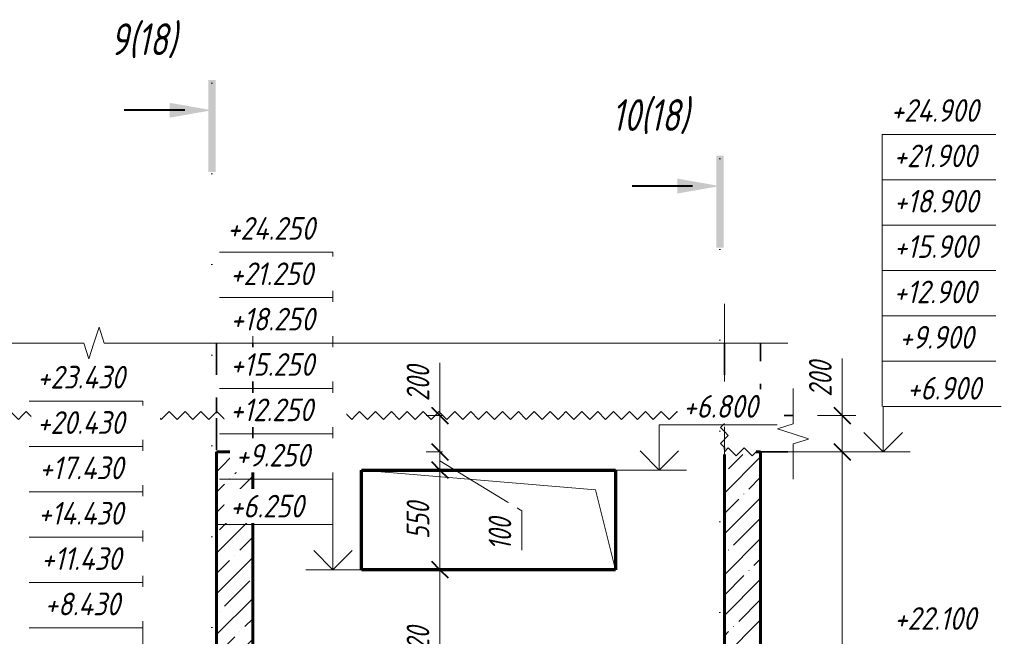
# Model space of a CAD drawing. Header units: millimetres. Extents: x -17615 to 60798, y 1491 to 9282.
# Tile 11 of 22: x 9274 to 14702, y 5883 to 9282. Entities that reach past the tile are written whole.
import ezdxf

# ---------------------------------------------------------------- set-up
doc = ezdxf.new("R2010")
doc.units = ezdxf.units.MM
for name, pattern in [('01 Штриховая _4 мм_', [300, 175, -125]), ('ADSK_Линия разреза', [1000, 0, -500, 0, -500]), ('ADSK_Линия сетки', [1250, 1000, -125, 0, -125]), ('ADSK_Невидимые', [250, 150, -100]), ('ADSK_Пунктирная_п5', [250, 0, -250])]:
    doc.linetypes.add(name, pattern=pattern)
for name, color, linetype, lineweight in [('A-____-____-DIMS', 211, 'Continuous', 9), ('A-____-____-DIMS-50', 211, 'Continuous', 9), ('A-____-NOTE-TEXT', 131, 'Continuous', 20), ('A-DETL-GENF-HDLN', 90, 'ADSK_Невидимые', 20), ('A-DETL-GENF-OTLN', 92, 'Continuous', 20), ('A-FLOR-____-MCUT', 192, 'Continuous', 50), ('A-FLOR-____-OTLN', 192, 'Continuous', 20), ('A-GLAZ-____-OTLN', 151, 'Continuous', 20), ('A-WALL-____-MCUT', 113, 'Continuous', 50), ('A-WALL-____-OTLN', 113, 'Continuous', 20), ('A-WALL-____-PATT', 111, 'Continuous', 50), ('G-____-____-DIMS', 111, 'Continuous', 9), ('G-____-____-SYMB', 111, 'ADSK_Пунктирная_п5', 20), ('S-GRID-____-OTLN', 1, 'Continuous', 9)]:
    doc.layers.add(name, color=color, linetype=linetype, lineweight=lineweight)
doc.styles.add('GOST Common_I_1', font='GOST Common Italic.ttf', dxfattribs={"width": 0.8, "height": 175})
doc.styles.add('GOST Common_I_2', font='GOST Common Italic.ttf', dxfattribs={"width": 0.8, "height": 125})
doc.styles.add('GOST Common_I_3', font='GOST Common Italic.ttf', dxfattribs={"width": 0.9, "height": 125})
doc.dimstyles.new('ADSK_Округление_5мм__Узкий_', dxfattribs={"dimscale": 304.8, "dimtxt": 0.412449, "dimasz": 0.295276, "dimexe": 0.246063, "dimexo": 0.000538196, "dimgap": 0.065617, "dimtad": 1, "dimdec": 0, "dimlfac": 304.8, "dimrnd": 5, "dimdsep": 46, "dimtxsty": 'GOST Common_I_2', "dimblk1": 'OBLIQUE', "dimblk2": 'OBLIQUE', "dimsah": 1, "dimcen": 0.09, "dimdle": 0.246063, "dimazin": 0, "dimtfac": 1, "dimtdec": 4, "dimtix": 1, "dimtmove": 1, "dimatfit": 3, "dimfxl": 1, "dimtvp": 1, "dimtfill": 1, "dimtolj": 1, "dimtzin": 0, "dimlwd": 20, "dimlwe": 20, "dimarcsym": 2})
doc.dimstyles.new('ADSK_Округление_5мм__Узкий__1', dxfattribs={"dimscale": 304.8, "dimtxt": 0.412449, "dimasz": 0.295276, "dimexe": 0.246063, "dimexo": 0.000538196, "dimgap": 0.065617, "dimtad": 1, "dimdec": 0, "dimlfac": 304.8, "dimrnd": 5, "dimdsep": 46, "dimtxsty": 'GOST Common_I_2', "dimblk1": 'OBLIQUE', "dimblk2": 'OBLIQUE', "dimsah": 1, "dimcen": 0.09, "dimdle": 0.246063, "dimazin": 0, "dimtfac": 1, "dimtdec": 4, "dimtix": 1, "dimtmove": 0, "dimatfit": 3, "dimfxl": 1, "dimtvp": 1, "dimtfill": 1, "dimtolj": 1, "dimtzin": 0, "dimlwd": 20, "dimlwe": 20, "dimarcsym": 2})
pattern_1 = [(45, (-23778.22, 26760), (-112.2532, 112.2532), []), (45, (-23665.96, 26760), (-112.2532, 112.2532), [198.438, -39.688, 1.676, -38.011])]

# ---------------------------------------------------------------- blocks, each defined once
blk = doc.blocks.new('ADSK_Окно_ПроемПрямоугольный - ADSK_Окно_ПроемПрямоугольный-1463926-КЖ1_Р_ВЭ2_Опалубка_3')
at = {"layer": 'A-DETL-GENF-HDLN'}
for p, q in [((53600, 6800), (52200, 6800)), ((52200, 6800), (52200, 6250)), ((53600, 6250), (53600, 6800)), ((52200, 6250), (53600, 6250))]:
    blk.add_line(p, q, dxfattribs=at)
at = {"layer": 'A-DETL-GENF-OTLN'}
for p, q in [((53490, 6690), (52200, 6800)), ((53600, 6250), (53490, 6690))]:
    blk.add_line(p, q, dxfattribs=at)
blk = doc.blocks.new('ADSK_Обрыв_Линия - ADSK_Обрыв_линия-1412989-КЖ1_Р_ВЭ2_Опалубка_3')
at = {"layer": 'A-DETL-GENF-OTLN'}
for p, q in [((47050, 7500), (50670, 7500)), ((50781.3, 7500), (54400, 7500))]:
    blk.add_line(p, q, dxfattribs=at)
blk = doc.blocks.new('ADSK_Обрыв_Линия - ADSK_Обрыв_линия-1072157-КЖ1_Р_ВЭ2_Опалубка_3')
at = {"layer": 'A-DETL-GENF-OTLN'}
for p, q in [((46650, 4056.3), (46650, 4100)), ((46650, 3900), (46650, 3945))]:
    blk.add_line(p, q, dxfattribs=at)
blk = doc.blocks.new('Последовательность узлов - 3мм масшт 15-V5-КЖ1_Р_ВЭ2_Опалубка_3')
at = {"layer": 'A-DETL-GENF-OTLN'}
for p, q in [((49630, 7100), (49651.9, 7121.9)), ((49695.6, 7078.1), (49651.9, 7121.9)), ((49717.5, 7100), (49739.4, 7121.9)), ((49783.1, 7078.1), (49739.4, 7121.9)), ((49805, 7100), (49826.9, 7121.9)), ((49870.6, 7078.1), (49826.9, 7121.9)), ((49892.5, 7100), (49914.4, 7121.9)), ((49958.1, 7078.1), (49914.4, 7121.9)), ((49980, 7100), (50001.9, 7121.9)), ((50045.6, 7078.1), (50001.9, 7121.9)), ((50067.5, 7100), (50089.4, 7121.9)), ((50133.1, 7078.1), (50089.4, 7121.9)), ((50155, 7100), (50176.9, 7121.9)), ((50220.6, 7078.1), (50176.9, 7121.9)), ((50242.5, 7100), (50264.4, 7121.9)), ((50308.1, 7078.1), (50264.4, 7121.9)), ((50330, 7100), (50351.9, 7121.9)), ((50395.6, 7078.1), (50351.9, 7121.9)), ((50417.5, 7100), (50439.4, 7121.9)), ((50483.1, 7078.1), (50439.4, 7121.9)), ((50505, 7100), (50526.9, 7121.9)), ((50570.6, 7078.1), (50526.9, 7121.9)), ((50592.5, 7100), (50614.4, 7121.9)), ((50658.1, 7078.1), (50614.4, 7121.9)), ((50680, 7100), (50701.9, 7121.9)), ((50745.6, 7078.1), (50701.9, 7121.9)), ((50767.5, 7100), (50789.4, 7121.9)), ((50833.1, 7078.1), (50789.4, 7121.9)), ((50855, 7100), (50876.9, 7121.9)), ((50920.6, 7078.1), (50876.9, 7121.9)), ((50942.5, 7100), (50964.4, 7121.9)), ((51008.1, 7078.1), (50964.4, 7121.9)), ((51030, 7100), (51051.9, 7121.9)), ((51095.6, 7078.1), (51051.9, 7121.9)), ((51117.5, 7100), (51139.4, 7121.9)), ((51183.1, 7078.1), (51139.4, 7121.9)), ((51205, 7100), (51226.9, 7121.9)), ((51270.6, 7078.1), (51226.9, 7121.9)), ((51292.5, 7100), (51314.4, 7121.9)), ((51358.1, 7078.1), (51314.4, 7121.9)), ((51380, 7100), (51401.9, 7121.9)), ((51445.6, 7078.1), (51401.9, 7121.9)), ((51467.5, 7100), (51489.4, 7121.9)), ((51533.1, 7078.1), (51489.4, 7121.9)), ((51555, 7100), (51576.9, 7121.9)), ((51620.6, 7078.1), (51576.9, 7121.9)), ((51642.5, 7100), (51664.4, 7121.9)), ((51708.1, 7078.1), (51664.4, 7121.9)), ((51730, 7100), (51751.9, 7121.9)), ((51795.6, 7078.1), (51751.9, 7121.9)), ((51817.5, 7100), (51839.4, 7121.9)), ((51883.1, 7078.1), (51839.4, 7121.9)), ((51905, 7100), (51926.9, 7121.9)), ((51970.6, 7078.1), (51926.9, 7121.9)), ((51992.5, 7100), (52014.4, 7121.9)), ((52058.1, 7078.1), (52014.4, 7121.9)), ((52080, 7100), (52101.9, 7121.9)), ((52145.6, 7078.1), (52101.9, 7121.9)), ((52167.5, 7100), (52189.4, 7121.9)), ((52233.1, 7078.1), (52189.4, 7121.9)), ((52255, 7100), (52276.9, 7121.9)), ((52320.6, 7078.1), (52276.9, 7121.9)), ((52342.5, 7100), (52364.4, 7121.9)), ((52408.1, 7078.1), (52364.4, 7121.9)), ((52430, 7100), (52451.9, 7121.9)), ((52495.6, 7078.1), (52451.9, 7121.9)), ((52517.5, 7100), (52539.4, 7121.9)), ((52583.1, 7078.1), (52539.4, 7121.9)), ((52605, 7100), (52626.9, 7121.9)), ((52670.6, 7078.1), (52626.9, 7121.9)), ((52692.5, 7100), (52714.4, 7121.9)), ((52758.1, 7078.1), (52714.4, 7121.9)), ((52780, 7100), (52801.9, 7121.9)), ((52845.6, 7078.1), (52801.9, 7121.9)), ((52867.5, 7100), (52889.4, 7121.9)), ((52933.1, 7078.1), (52889.4, 7121.9)), ((52955, 7100), (52976.9, 7121.9)), ((53020.6, 7078.1), (52976.9, 7121.9)), ((53042.5, 7100), (53064.4, 7121.9)), ((53108.1, 7078.1), (53064.4, 7121.9)), ((53130, 7100), (53151.9, 7121.9)), ((53195.6, 7078.1), (53151.9, 7121.9)), ((53217.5, 7100), (53239.4, 7121.9)), ((53283.1, 7078.1), (53239.4, 7121.9)), ((53305, 7100), (53326.9, 7121.9)), ((53370.6, 7078.1), (53326.9, 7121.9)), ((53392.5, 7100), (53414.4, 7121.9)), ((53458.1, 7078.1), (53414.4, 7121.9)), ((53480, 7100), (53501.9, 7121.9)), ((53545.6, 7078.1), (53501.9, 7121.9)), ((53567.5, 7100), (53589.4, 7121.9)), ((53633.1, 7078.1), (53589.4, 7121.9)), ((53655, 7100), (53676.9, 7121.9)), ((53720.6, 7078.1), (53676.9, 7121.9)), ((53742.5, 7100), (53764.4, 7121.9)), ((53808.1, 7078.1), (53764.4, 7121.9)), ((53830, 7100), (53851.9, 7121.9)), ((53895.6, 7078.1), (53851.9, 7121.9)), ((53917.5, 7100), (53939.4, 7121.9)), ((53983.1, 7078.1), (53939.4, 7121.9)), ((54005, 7100), (54026.9, 7121.9)), ((54070.6, 7078.1), (54026.9, 7121.9)), ((54092.5, 7100), (54114.4, 7121.9)), ((54158.1, 7078.1), (54114.4, 7121.9)), ((49717.5, 7100), (49695.6, 7078.1)), ((49805, 7100), (49783.1, 7078.1)), ((49892.5, 7100), (49870.6, 7078.1)), ((49980, 7100), (49958.1, 7078.1)), ((50067.5, 7100), (50045.6, 7078.1)), ((50155, 7100), (50133.1, 7078.1)), ((50242.5, 7100), (50220.6, 7078.1)), ((50330, 7100), (50308.1, 7078.1)), ((50417.5, 7100), (50395.6, 7078.1)), ((50505, 7100), (50483.1, 7078.1)), ((50592.5, 7100), (50570.6, 7078.1)), ((50680, 7100), (50658.1, 7078.1)), ((50767.5, 7100), (50745.6, 7078.1)), ((50855, 7100), (50833.1, 7078.1)), ((50942.5, 7100), (50920.6, 7078.1)), ((51030, 7100), (51008.1, 7078.1)), ((51117.5, 7100), (51095.6, 7078.1)), ((51205, 7100), (51183.1, 7078.1)), ((51292.5, 7100), (51270.6, 7078.1)), ((51380, 7100), (51358.1, 7078.1)), ((51467.5, 7100), (51445.6, 7078.1)), ((51555, 7100), (51533.1, 7078.1)), ((51642.5, 7100), (51620.6, 7078.1)), ((51730, 7100), (51708.1, 7078.1)), ((51817.5, 7100), (51795.6, 7078.1)), ((51905, 7100), (51883.1, 7078.1)), ((51992.5, 7100), (51970.6, 7078.1)), ((52080, 7100), (52058.1, 7078.1)), ((52167.5, 7100), (52145.6, 7078.1)), ((52255, 7100), (52233.1, 7078.1)), ((52342.5, 7100), (52320.6, 7078.1)), ((52430, 7100), (52408.1, 7078.1)), ((52517.5, 7100), (52495.6, 7078.1)), ((52605, 7100), (52583.1, 7078.1)), ((52692.5, 7100), (52670.6, 7078.1)), ((52780, 7100), (52758.1, 7078.1)), ((52867.5, 7100), (52845.6, 7078.1)), ((52955, 7100), (52933.1, 7078.1)), ((53042.5, 7100), (53020.6, 7078.1)), ((53130, 7100), (53108.1, 7078.1)), ((53217.5, 7100), (53195.6, 7078.1)), ((53305, 7100), (53283.1, 7078.1)), ((53392.5, 7100), (53370.6, 7078.1)), ((53480, 7100), (53458.1, 7078.1)), ((53567.5, 7100), (53545.6, 7078.1)), ((53655, 7100), (53633.1, 7078.1)), ((53742.5, 7100), (53720.6, 7078.1)), ((53830, 7100), (53808.1, 7078.1)), ((53917.5, 7100), (53895.6, 7078.1)), ((54005, 7100), (53983.1, 7078.1)), ((54092.5, 7100), (54070.6, 7078.1)), ((54180, 7100), (54158.1, 7078.1))]:
    blk.add_line(p, q, dxfattribs=at)
blk = doc.blocks.new('Последовательность узлов - 3мм масшт 15-V6-КЖ1_Р_ВЭ2_Опалубка_3')
at = {"layer": 'A-DETL-GENF-OTLN'}
for p, q in [((54178.125, 7034.375), (54221.875, 7078.125)), ((54200, 7100), (54221.875, 7078.125)), ((54200, 7012.5), (54178.125, 7034.375)), ((54200, 7012.5), (54221.875, 6990.625)), ((54178.125, 6946.875), (54221.875, 6990.625)), ((54200, 6925), (54178.125, 6946.875))]:
    blk.add_line(p, q, dxfattribs=at)
blk = doc.blocks.new('Разрез - Номер вида и Номер листа спереди_3_5 мм-6455-КЖ1_Р_ВЭ2_Опалубка_3')
at = {"layer": 'G-____-____-SYMB', "linetype": 'Continuous', "lineweight": 9}
for points in [[(47045.3, 8025.3), (47005.4, 8025.3), (47005.4, 8531.8), (47045.3, 8531.8)], [(46791.4, 8406.4), (47025.1, 8365.2), (46791.4, 8324)]]:
    blk.add_hatch(color=256, dxfattribs=at).paths.add_polyline_path(points)
at = {"layer": 'G-____-____-SYMB', "linetype": 'Continuous', "lineweight": 40}
blk.add_line((46875.1, 8365.2), (46541.9, 8365.2), dxfattribs=at)
blk = doc.blocks.new('Высотные отметки - Стрелка вверх-6399-КЖ1_Р_ВЭ2_Опалубка_3')
at = {"layer": 'A-____-NOTE-TEXT'}
for p, q in [((55075.1, 7150), (55725.1, 7150)), ((55075.1, 6900), (55075.1, 7150)), ((55075.1, 6900), (54969, 7006.1)), ((55075.1, 6900), (55181.2, 7006.1)), ((54925.1, 6900), (55225.1, 6900))]:
    blk.add_line(p, q, dxfattribs=at)
blk = doc.blocks.new('DIMBLOCK50-КЖ1_Р_ВЭ2_Опалубка_3')
at = {"layer": 'A-____-____-DIMS-50', "lineweight": 20}
for p, q in [((13808.5, 7415), (13808.5, 7179.1)), ((13808.5, 7179.1), (13808.5, 7000)), ((13808.5, 7175), (13808.5, 6900)), ((13808.5, 7100), (13671.9, 7100)), ((13808.5, 7100), (13883.5, 7100)), ((13808.5, 6900), (13408.5, 6900)), ((13808.5, 6900), (13883.5, 6900))]:
    blk.add_line(p, q, dxfattribs=at)
at = {"layer": 'A-____-____-DIMS-50', "lineweight": 40}
for p, q in [((13808.5, 7100), (13763.5, 7145)), ((13808.5, 7100), (13853.5, 7055)), ((13808.5, 6900), (13763.5, 6945)), ((13808.5, 6900), (13853.5, 6855))]:
    blk.add_line(p, q, dxfattribs=at)
at = {"layer": 'A-____-____-DIMS-50', "color": 0, "lineweight": 20, "insert": (13625.1, 7204.1), "char_height": 125, "width": 253.133, "attachment_point": 1, "rotation": 90, "line_spacing_factor": 1.022761, "style": 'GOST Common_I_2', "bg_fill": 3, "box_fill_scale": 1.25, "bg_fill_color": 256, "bg_fill_true_color": 13158600, "bg_fill_transparency": 0}
blk.add_mtext('200', dxfattribs=at)
blk = doc.blocks.new('_Oblique')
at = {"color": 0, "linetype": 'ByBlock', "lineweight": -2}
blk.add_line((-0.5, -0.5), (0.5, 0.5), dxfattribs=at)
blk = doc.blocks.new('DIMBLOCK51-КЖ1_Р_ВЭ2_Опалубка_3')
at = {"layer": 'A-____-____-DIMS-50', "lineweight": 20}
for p, q in [((13808.5, 6900), (13408.5, 6900)), ((13808.5, 6900), (13808.5, 4025)), ((13808.5, 6900), (13883.5, 6900)), ((13808.5, 4100), (13408.5, 4100)), ((13808.5, 4100), (13883.5, 4100))]:
    blk.add_line(p, q, dxfattribs=at)
at = {"layer": 'A-____-____-DIMS-50', "lineweight": 40}
for p, q in [((13808.5, 6900), (13763.5, 6945)), ((13808.5, 6900), (13853.5, 6855)), ((13808.5, 4100), (13763.5, 4145)), ((13808.5, 4100), (13853.5, 4055))]:
    blk.add_line(p, q, dxfattribs=at)
at = {"layer": 'A-____-____-DIMS-50', "color": 0, "lineweight": 20, "insert": (13625.1, 5359.4), "char_height": 125, "width": 337.511, "attachment_point": 1, "rotation": 90, "line_spacing_factor": 1.022761, "style": 'GOST Common_I_2', "bg_fill": 3, "box_fill_scale": 1.25, "bg_fill_color": 256, "bg_fill_true_color": 13158600, "bg_fill_transparency": 0}
blk.add_mtext('2800', dxfattribs=at)
blk = doc.blocks.new('DIMBLOCK68-КЖ1_Р_ВЭ2_Опалубка_3')
at = {"layer": 'A-____-____-DIMS-50', "lineweight": 20}
for p, q in [((11590.5, 7390.2), (11590.5, 7154.3)), ((11590.5, 7175), (11590.5, 6900)), ((11590.5, 7154.3), (11590.5, 7000)), ((11590.5, 7100), (11515.5, 7100)), ((11590.5, 7100), (11604.1, 7100)), ((11590.5, 6900), (11515.5, 6900)), ((11590.5, 6900), (11604.1, 6900))]:
    blk.add_line(p, q, dxfattribs=at)
at = {"layer": 'A-____-____-DIMS-50', "lineweight": 40}
for p, q in [((11590.5, 7100), (11545.5, 7145)), ((11590.5, 7100), (11635.5, 7055)), ((11590.5, 6900), (11545.5, 6945)), ((11590.5, 6900), (11635.5, 6855))]:
    blk.add_line(p, q, dxfattribs=at)
at = {"layer": 'A-____-____-DIMS-50', "color": 0, "lineweight": 20, "insert": (11407.1, 7179.3), "char_height": 125, "width": 253.133, "attachment_point": 1, "rotation": 90, "line_spacing_factor": 1.022761, "style": 'GOST Common_I_2', "bg_fill": 3, "box_fill_scale": 1.25, "bg_fill_color": 256, "bg_fill_true_color": 13158600, "bg_fill_transparency": 0}
blk.add_mtext('200', dxfattribs=at)
blk = doc.blocks.new('DIMBLOCK69-КЖ1_Р_ВЭ2_Опалубка_3')
at = {"layer": 'A-____-____-DIMS-50', "lineweight": 20}
for p, q in [((11590.5, 6900), (11515.5, 6900)), ((11590.5, 6900), (11590.5, 6800)), ((11590.5, 6900), (11604.1, 6900)), ((12042.1, 6575.1), (11590.5, 6850)), ((11590.5, 6800), (11515.5, 6800)), ((11590.5, 6800), (11604.1, 6800)), ((12042.1, 6358.3), (12042.1, 6575.1))]:
    blk.add_line(p, q, dxfattribs=at)
at = {"layer": 'A-____-____-DIMS-50', "lineweight": 40}
for p, q in [((11590.5, 6900), (11545.5, 6945)), ((11590.5, 6900), (11635.5, 6855)), ((11590.5, 6800), (11545.5, 6845)), ((11590.5, 6800), (11635.5, 6755))]:
    blk.add_line(p, q, dxfattribs=at)
at = {"layer": 'A-____-____-DIMS-50', "color": 0, "lineweight": 20, "insert": (11858.7, 6358.3), "char_height": 125, "width": 230.121, "attachment_point": 1, "rotation": 90, "line_spacing_factor": 1.022761, "style": 'GOST Common_I_2', "bg_fill": 3, "box_fill_scale": 1.25, "bg_fill_color": 256, "bg_fill_true_color": 13158600, "bg_fill_transparency": 0}
blk.add_mtext('100', dxfattribs=at)
blk = doc.blocks.new('DIMBLOCK70-КЖ1_Р_ВЭ2_Опалубка_3')
at = {"layer": 'A-____-____-DIMS-50', "lineweight": 40}
for p, q in [((11590.5, 6800), (11545.5, 6845)), ((11590.5, 6800), (11635.5, 6755)), ((11590.5, 6250), (11545.5, 6295)), ((11590.5, 6250), (11635.5, 6205))]:
    blk.add_line(p, q, dxfattribs=at)
at = {"layer": 'A-____-____-DIMS-50', "lineweight": 20}
for p, q in [((11590.5, 6800), (11515.5, 6800)), ((11590.5, 6800), (11590.5, 6250)), ((11590.5, 6800), (11604.1, 6800)), ((11590.5, 6250), (11515.5, 6250)), ((11590.5, 6250), (11604.1, 6250))]:
    blk.add_line(p, q, dxfattribs=at)
at = {"layer": 'A-____-____-DIMS-50', "color": 0, "lineweight": 20, "insert": (11407.1, 6419.5), "char_height": 125, "width": 253.133, "attachment_point": 1, "rotation": 90, "line_spacing_factor": 1.022761, "style": 'GOST Common_I_2', "bg_fill": 3, "box_fill_scale": 1.25, "bg_fill_color": 256, "bg_fill_true_color": 13158600, "bg_fill_transparency": 0}
blk.add_mtext('550', dxfattribs=at)
blk = doc.blocks.new('DIMBLOCK71-КЖ1_Р_ВЭ2_Опалубка_3')
at = {"layer": 'A-____-____-DIMS-50', "lineweight": 20}
for p, q in [((11590.5, 6250), (11515.5, 6250)), ((11590.5, 6250), (11590.5, 5430)), ((11590.5, 6250), (11604.1, 6250)), ((11590.5, 5430), (11515.5, 5430)), ((11590.5, 5430), (11604.1, 5430))]:
    blk.add_line(p, q, dxfattribs=at)
at = {"layer": 'A-____-____-DIMS-50', "lineweight": 40}
for p, q in [((11590.5, 6250), (11545.5, 6295)), ((11590.5, 6250), (11635.5, 6205)), ((11590.5, 5430), (11545.5, 5475)), ((11590.5, 5430), (11635.5, 5385))]:
    blk.add_line(p, q, dxfattribs=at)
at = {"layer": 'A-____-____-DIMS-50', "color": 0, "lineweight": 20, "insert": (11407.1, 5734.5), "char_height": 125, "width": 253.133, "attachment_point": 1, "rotation": 90, "line_spacing_factor": 1.022761, "style": 'GOST Common_I_2', "bg_fill": 3, "box_fill_scale": 1.25, "bg_fill_color": 256, "bg_fill_true_color": 13158600, "bg_fill_transparency": 0}
blk.add_mtext('820', dxfattribs=at)
blk = doc.blocks.new('030_Группа отметок вверх_ТиповАннот_ - 030_Группа отметок вверх_ТиповАннот_-1551826-КЖ1_Р_ВЭ2_Опалубка_3')
at = {"layer": 'A-____-NOTE-TEXT'}
for p, q in [((55695.8, 8650), (55070.8, 8650)), ((55070.8, 8650), (55070.8, 8400)), ((55695.8, 8400), (55070.8, 8400)), ((55070.8, 8400), (55070.8, 8150)), ((55695.8, 8150), (55070.8, 8150)), ((55070.8, 8150), (55070.8, 7900)), ((55695.8, 7900), (55070.8, 7900)), ((55070.8, 7900), (55070.8, 7650)), ((55695.8, 7650), (55070.8, 7650)), ((55070.8, 7650), (55070.8, 7400)), ((55070.8, 7150), (55070.8, 7400)), ((55695.8, 7400), (55070.8, 7400))]:
    blk.add_line(p, q, dxfattribs=at)
blk = doc.blocks.new('030_Группа отметок вверх_ТиповАннот_ - 030_Группа отметок вверх_ТиповАннот_-1551909-КЖ1_Р_ВЭ2_Опалубка_3')
at = {"layer": 'A-____-NOTE-TEXT'}
for p, q in [((45550.9, 8550), (46175.9, 8550)), ((46175.9, 8550), (46175.9, 8300)), ((45550.9, 8300), (46175.9, 8300)), ((46175.9, 8300), (46175.9, 8050)), ((45550.9, 8050), (46175.9, 8050)), ((46175.9, 8050), (46175.9, 7800)), ((45550.9, 7800), (46175.9, 7800)), ((46175.9, 7800), (46175.9, 7550)), ((45550.9, 7550), (46175.9, 7550)), ((46175.9, 7550), (46175.9, 7300)), ((45550.9, 7300), (46175.9, 7300)), ((46175.9, 7050), (46175.9, 7300))]:
    blk.add_line(p, q, dxfattribs=at)

msp = doc.modelspace()

# ---------------------------------------------------------------- hatches: boundary and pattern name
at = {"layer": 'A-WALL-____-PATT', "lineweight": 9}
h = msp.add_hatch(dxfattribs=at)
h.set_pattern_fill('FP_2', color=256, style=0, pattern_type=2)
h.set_pattern_definition(pattern_1)
h.paths.add_polyline_path([(10558.4882, 4100), (10558.4882, 6900), (10358.4882, 6900), (10358.4882, 4100)])
h = msp.add_hatch(dxfattribs=at)
h.set_pattern_fill('FP_2', color=256, style=0, pattern_type=2)
h.set_pattern_definition(pattern_1)
h.paths.add_polyline_path([(13358.4882, 4100), (13358.4882, 6900), (13333.4882, 6900), (13333.4882, 6886), (13158.4882, 6886), (13158.4882, 4100)])

# ---------------------------------------------------------------- linework, layer by layer
at = {"layer": 'A-____-NOTE-TEXT'}
for p, q in [((9711.6425, 7586.6501), (9683.4882, 7500)), ((9739.7969, 7500), (9711.6425, 7586.6501)), ((9628.4882, 7500), (9655.9882, 7413.3975)), ((9683.4882, 7500), (9655.9882, 7413.3975)), ((13358.4882, 7500), (13508.4882, 7500)), ((13538.4882, 7100), (13538.4882, 7250)), ((13538.4882, 7055), (13451.8857, 7027.5)), ((13538.4882, 7000), (13451.8857, 7027.5)), ((13622.1422, 6972.8192), (13538.4882, 7000)), ((13538.4882, 6943.6913), (13622.1422, 6970.8722)), ((13538.4882, 6900), (13538.4882, 6750))]:
    msp.add_line(p, q, dxfattribs=at)
at = {"layer": 'A-FLOR-____-MCUT', "linetype": '01 Штриховая _4 мм_', "lineweight": 35}
for p, q in [((10358.4882, 7086), (10358.4882, 6900)), ((10558.4882, 6900), (10558.4882, 7086)), ((13538.4882, 7100), (13172.4882, 7100)), ((10358.4882, 6900), (10558.4882, 6900)), ((13158.4882, 6925), (13158.4882, 6914)), ((13333.4882, 6900), (13538.4882, 6900))]:
    msp.add_line(p, q, dxfattribs=at)
at = {"layer": 'A-FLOR-____-OTLN', "linetype": '01 Штриховая _4 мм_', "lineweight": 35}
msp.add_line((13138.4877, 7100), (13144.4882, 7100), dxfattribs=at)
at = {"layer": 'A-WALL-____-MCUT', "linetype": '01 Штриховая _4 мм_', "lineweight": 35}
for p, q in [((10358.4882, 7500), (10358.4882, 7114)), ((10558.4882, 7114), (10558.4882, 7500)), ((13158.4882, 7500), (13158.4882, 7100)), ((13358.4882, 7100), (13358.4882, 7500)), ((13172.4882, 7100), (13358.4882, 7100))]:
    msp.add_line(p, q, dxfattribs=at)
at = {"layer": 'A-WALL-____-MCUT', "lineweight": 60}
for p, q in [((10558.4882, 6900), (10358.4882, 6900)), ((10358.4882, 6900), (10358.4882, 4100)), ((10558.4882, 4100), (10558.4882, 6900)), ((13358.4882, 6900), (13333.4882, 6900)), ((13358.4882, 4100), (13358.4882, 6900)), ((13158.4882, 6886), (13158.4882, 4100))]:
    msp.add_line(p, q, dxfattribs=at)
at = {"layer": 'A-WALL-____-OTLN', "linetype": '01 Штриховая _4 мм_', "lineweight": 35}
msp.add_line((13138.4877, 7100), (13144.4882, 7100), dxfattribs=at)
at = {"layer": 'A-WALL-____-OTLN', "lineweight": 70}
for p, q in [((11158.4882, 6800), (12558.4882, 6800)), ((11158.4882, 6250), (11158.4882, 6800)), ((12558.4882, 6800), (12558.4882, 6250)), ((12558.4882, 6250), (11158.4882, 6250))]:
    msp.add_line(p, q, dxfattribs=at)
at = {"layer": 'G-____-____-DIMS', "lineweight": 20}
for p, q in [((13538.4882, 6900), (14033.6003, 6900)), ((12558.4882, 6800), (12799.9761, 6800))]:
    msp.add_line(p, q, dxfattribs=at)
at = {"layer": 'G-____-____-SYMB', "linetype": 'ADSK_Линия разреза'}
for p, q in [((10333.5948, 8932.9923), (10333.5948, 3005.4273)), ((13133.5948, 8515.1758), (13133.5948, 3005.4273))]:
    msp.add_line(p, q, dxfattribs=at)
at = {"layer": 'S-GRID-____-OTLN', "linetype": 'ADSK_Линия сетки'}
for p, q in [((10558.4882, 2287.6941), (10558.4882, 7716.1554)), ((13158.4882, 2287.6941), (13158.4882, 7716.1554))]:
    msp.add_line(p, q, dxfattribs=at)

# ---------------------------------------------------------------- block references
at = {"layer": 'A-____-NOTE-TEXT'}
for name, p in [('030_Группа отметок вверх_ТиповАннот_ - 030_Группа отметок вверх_ТиповАннот_-1551909-КЖ1_Р_ВЭ2_Опалубка_3', (-36223.78, -1370)), ('Высотные отметки - Стрелка вверх-6399-КЖ1_Р_ВЭ2_Опалубка_3', (-41041.5118, 0))]:
    msp.add_blockref(name, p, dxfattribs=at)
at = {"layer": 'A-____-NOTE-TEXT', "extrusion": (0, 0, -1)}
msp.add_blockref('Высотные отметки - Стрелка вверх-6399-КЖ1_Р_ВЭ2_Опалубка_3', (-66076.1031, -650), dxfattribs=at)
at = {"layer": 'A-DETL-GENF-OTLN'}
for name in ['ADSK_Обрыв_Линия - ADSK_Обрыв_линия-1412989-КЖ1_Р_ВЭ2_Опалубка_3', 'Последовательность узлов - 3мм масшт 15-V5-КЖ1_Р_ВЭ2_Опалубка_3', 'Последовательность узлов - 3мм масшт 15-V6-КЖ1_Р_ВЭ2_Опалубка_3']:
    msp.add_blockref(name, (-41041.5118, 0), dxfattribs=at)
for name, p, rotation in [('ADSK_Обрыв_Линия - ADSK_Обрыв_линия-1072157-КЖ1_Р_ВЭ2_Опалубка_3', (60188.4882, 11000), 180), ('Последовательность узлов - 3мм масшт 15-V6-КЖ1_Р_ВЭ2_Опалубка_3', (20258.4882, -47300), 89.9999999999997)]:
    msp.add_blockref(name, p, dxfattribs=dict(at, rotation=rotation))
at = {"layer": 'A-GLAZ-____-OTLN'}
msp.add_blockref('ADSK_Окно_ПроемПрямоугольный - ADSK_Окно_ПроемПрямоугольный-1463926-КЖ1_Р_ВЭ2_Опалубка_3', (-41041.5118, 0), dxfattribs=at)
at = {"layer": 'G-____-____-SYMB', "linetype": 'Continuous', "lineweight": 40}
for p in [(-36691.5118, 417.8165), (-33891.5118, 0)]:
    msp.add_blockref('Разрез - Номер вида и Номер листа спереди_3_5 мм-6455-КЖ1_Р_ВЭ2_Опалубка_3', p, dxfattribs=at)

# ---------------------------------------------------------------- texts
at = {"layer": 'A-____-NOTE-TEXT', "lineweight": 9, "char_height": 125, "attachment_point": 1, "style": 'GOST Common_I_3', "bg_fill": 3, "box_fill_scale": 1.25, "bg_fill_color": 256, "bg_fill_true_color": 13158600, "bg_fill_transparency": 0}
for s, insert, width in [('+24.900', (14075.4092, 8844.2026), 645.759281), ('+24.250', (10417.6054, 8194.2026), 649.366875), ('+23.430', (9370.1281, 7374.2026), 645.759281), ('+22.100', (14094.7609, 6044.2026), 609.683344)]:
    msp.add_mtext(s, dxfattribs=dict(at, insert=insert, width=width))
at = {"layer": 'G-____-____-DIMS', "lineweight": 20, "insert": (14165.4909, 7313.3535), "char_height": 125, "width": 523.462509, "attachment_point": 1, "line_spacing_factor": 1.022761, "style": 'GOST Common_I_3', "bg_fill": 3, "box_fill_scale": 1.25, "bg_fill_color": 256, "bg_fill_true_color": 13158600, "bg_fill_transparency": 0}
msp.add_mtext('+6.900', dxfattribs=at)
at = {"layer": 'G-____-____-SYMB', "linetype": 'Continuous', "lineweight": 9, "char_height": 175, "attachment_point": 1, "style": 'GOST Common_I_1'}
for s, insert, width in [('9(18)', (9775.095, 9261.8307), 481.0125), ('10(18)', (12538.095, 8844.0141), 570.8015)]:
    msp.add_mtext(s, dxfattribs=dict(at, insert=insert, width=width))

# ---------------------------------------------------------------- next in the draw order: block references
at = {"layer": 'A-____-NOTE-TEXT'}
msp.add_blockref('030_Группа отметок вверх_ТиповАннот_ - 030_Группа отметок вверх_ТиповАннот_-1551826-КЖ1_Р_ВЭ2_Опалубка_3', (-41041.5118, 0), dxfattribs=at)

# ---------------------------------------------------------------- next in the draw order: texts
at = {"layer": 'A-____-NOTE-TEXT', "lineweight": 9, "char_height": 125, "attachment_point": 1, "style": 'GOST Common_I_3', "bg_fill": 3, "box_fill_scale": 1.25, "bg_fill_color": 256, "bg_fill_true_color": 13158600, "bg_fill_transparency": 0}
for s, insert, width in [('+20.430', (9370.1281, 7124.2026), 645.759281), ('+17.430', (9382.0531, 6874.2026), 616.898531), ('+14.430', (9376.2031, 6624.2026), 631.328906), ('+11.430', (9392.6281, 6374.2026), 591.645375), ('+8.430', (9411.7531, 6124.2026), 544.746656)]:
    msp.add_mtext(s, dxfattribs=dict(at, insert=insert, width=width))
at = {"layer": 'G-____-____-DIMS', "lineweight": 20, "insert": (10432.8816, 6663.3535), "char_height": 125, "width": 523.462509, "attachment_point": 1, "line_spacing_factor": 1.022761, "style": 'GOST Common_I_3', "bg_fill": 3, "box_fill_scale": 1.25, "bg_fill_color": 256, "bg_fill_true_color": 13158600, "bg_fill_transparency": 0}
msp.add_mtext('+6.250', dxfattribs=at)

# ---------------------------------------------------------------- next in the draw order: dimensions: what is measured, and where the dimension line sits
at = {"layer": 'A-____-____-DIMS', "lineweight": 20}
for base, p1, p2, override, picture, middle in [((11590.4591, 6900), (11654.0988, 7100), (11654.0988, 6900), {"dimpost": '<>', "dimfxl": 200}, 'DIMBLOCK68-КЖ1_Р_ВЭ2_Опалубка_3', (11490.4389, 7305.8336)), ((13808.4964, 6900), (13631.7803, 7100), (13358.4882, 6900), {"dimpost": '<>', "dimfxl": 338.657011}, 'DIMBLOCK50-КЖ1_Р_ВЭ2_Опалубка_3', (13708.4762, 7330.6242))]:
    dim = msp.add_linear_dim(base=base, p1=p1, p2=p2, angle=90, dimstyle='ADSK_Округление_5мм__Узкий_', override=override, dxfattribs=at)
    dim.commit()
    dim.dimension.update_dxf_attribs({"geometry": picture, "text_midpoint": middle, "dimtype": 160, "text_rotation": 90})

# ---------------------------------------------------------------- next in the draw order: block references
at = {"layer": 'A-____-NOTE-TEXT'}
msp.add_blockref('030_Группа отметок вверх_ТиповАннот_ - 030_Группа отметок вверх_ТиповАннот_-1551909-КЖ1_Р_ВЭ2_Опалубка_3', (-35174.9527, -550), dxfattribs=at)

# ---------------------------------------------------------------- next in the draw order: texts
at = {"layer": 'A-____-NOTE-TEXT', "lineweight": 9, "char_height": 125, "attachment_point": 1, "style": 'GOST Common_I_3', "bg_fill": 3, "box_fill_scale": 1.25, "bg_fill_color": 256, "bg_fill_true_color": 13158600, "bg_fill_transparency": 0}
for s, insert, width in [('+21.900', (14091.8342, 8594.2026), 606.07575), ('+18.900', (14093.1842, 8344.2026), 602.468156), ('+15.900', (14093.1842, 8094.2026), 602.468156), ('+12.900', (14091.8342, 7844.2026), 606.07575), ('+9.900', (14123.1092, 7594.2026), 530.316281)]:
    msp.add_mtext(s, dxfattribs=dict(at, insert=insert, width=width))
at = {"layer": 'G-____-____-DIMS', "lineweight": 20, "insert": (12931.8667, 7213.3535), "char_height": 125, "width": 523.462509, "attachment_point": 1, "line_spacing_factor": 1.022761, "style": 'GOST Common_I_3', "bg_fill": 3, "box_fill_scale": 1.25, "bg_fill_color": 256, "bg_fill_true_color": 13158600, "bg_fill_transparency": 0}
msp.add_mtext('+6.800', dxfattribs=at)

# ---------------------------------------------------------------- next in the draw order: dimensions: what is measured, and where the dimension line sits
at = {"layer": 'A-____-____-DIMS', "lineweight": 20}
dim = msp.add_linear_dim(base=(11590.4591, 6800), p1=(11654.0988, 6900), p2=(11654.0988, 6800), angle=90, dimstyle='ADSK_Округление_5мм__Узкий_', override={"dimpost": '<>', "dimfxl": 100}, dxfattribs=at)
dim.commit()
dim.dimension.update_dxf_attribs({"geometry": 'DIMBLOCK69-КЖ1_Р_ВЭ2_Опалубка_3', "text_midpoint": (11942.0356, 6473.3707), "dimtype": 160, "text_rotation": 90})
dim = msp.add_linear_dim(base=(13808.4964, 4100), p1=(13358.4882, 6900), p2=(13358.4882, 4100), angle=90, dimstyle='ADSK_Округление_5мм__Узкий__1', override={"dimpost": '<>', "dimfxl": 2800}, dxfattribs=at)
dim.commit()
dim.dimension.update_dxf_attribs({"geometry": 'DIMBLOCK51-КЖ1_Р_ВЭ2_Опалубка_3', "text_midpoint": (13725.9964, 5500)})

# ---------------------------------------------------------------- next in the draw order: block references
at = {"layer": 'A-____-NOTE-TEXT'}
msp.add_blockref('Высотные отметки - Стрелка вверх-6399-КЖ1_Р_ВЭ2_Опалубка_3', (-42275.1361, -100), dxfattribs=at)

# ---------------------------------------------------------------- next in the draw order: texts
at = {"layer": 'A-____-NOTE-TEXT', "lineweight": 9, "char_height": 125, "attachment_point": 1, "style": 'GOST Common_I_3', "bg_fill": 3, "box_fill_scale": 1.25, "bg_fill_color": 256, "bg_fill_true_color": 13158600, "bg_fill_transparency": 0}
for s, insert, width in [('+21.250', (10434.0304, 7944.2026), 609.683344), ('+18.250', (10435.3804, 7694.2026), 606.07575), ('+15.250', (10435.3804, 7444.2026), 606.07575), ('+12.250', (10434.0304, 7194.2026), 609.683344), ('+9.250', (10465.0804, 6944.2026), 533.923875)]:
    msp.add_mtext(s, dxfattribs=dict(at, insert=insert, width=width))

# ---------------------------------------------------------------- next in the draw order: dimensions: what is measured, and where the dimension line sits
at = {"layer": 'A-____-____-DIMS', "lineweight": 20}
dim = msp.add_linear_dim(base=(11590.4591, 6250), p1=(11654.0988, 6800), p2=(11654.0988, 6250), angle=90, dimstyle='ADSK_Округление_5мм__Узкий__1', override={"dimpost": '<>', "dimfxl": 550}, dxfattribs=at)
dim.commit()
dim.dimension.update_dxf_attribs({"geometry": 'DIMBLOCK70-КЖ1_Р_ВЭ2_Опалубка_3', "text_midpoint": (11507.1542, 6525)})

# ---------------------------------------------------------------- next in the draw order: dimensions: what is measured, and where the dimension line sits
dim = msp.add_linear_dim(base=(11590.4591, 5430), p1=(11654.0988, 6250), p2=(11654.0988, 5430), angle=90, dimstyle='ADSK_Округление_5мм__Узкий__1', override={"dimpost": '<>', "dimfxl": 820}, dxfattribs=at)
dim.commit()
dim.dimension.update_dxf_attribs({"geometry": 'DIMBLOCK71-КЖ1_Р_ВЭ2_Опалубка_3', "text_midpoint": (11507.9591, 5840)})

# ---------------------------------------------------------------- next in the draw order: linework, layer by layer
at = {"layer": 'G-____-____-DIMS', "lineweight": 20}
msp.add_line((12558.4882, 6250), (11000.9909, 6250), dxfattribs=at)

doc.saveas('drawing.dxf')
